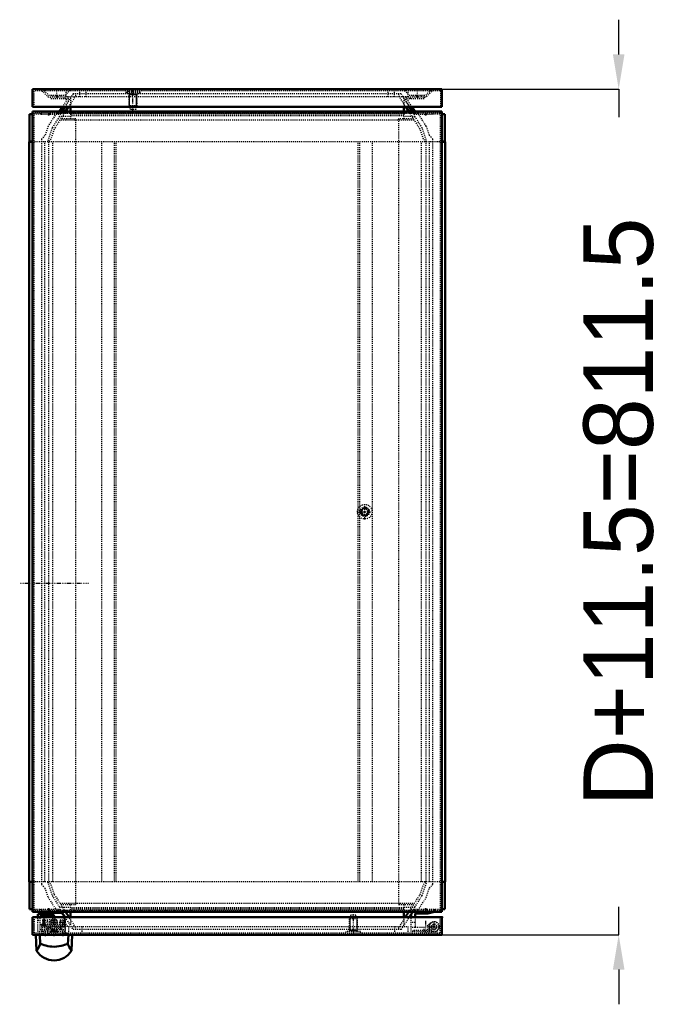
# Model space of a CAD drawing. Header units: millimetres. Extents: x -4 to 3283, y -42 to 4073.
# Tile 1 of 10: x 926 to 1543, y -42 to 903. Entities that reach past the tile are written whole.
import ezdxf

# ---------------------------------------------------------------- set-up
doc = ezdxf.new("R2010")
doc.units = ezdxf.units.MM
doc.linetypes.add('Center', pattern=[1.5, 0.45, -0.5, 0.05, -0.5])
doc.linetypes.add('Dashed', pattern=[2, 1, -1])
for name, color, linetype, lineweight in [('2d ConnectionPoints', 7, 'Continuous', 50), ('AM_0', 7, 'Continuous', 50), ('AM_5', 3, 'Continuous', 25), ('AM_7', 7, 'Center', 25), ('AM_9', 6, 'Dashed', 25)]:
    doc.layers.add(name, color=color, linetype=linetype, lineweight=lineweight)
doc.dimstyles.new('ISO-25', dxfattribs={"dimtxt": 2.5, "dimasz": 2.5, "dimexe": 1.25, "dimexo": 0.625, "dimtad": 1, "dimtxsty": 'Standard', "dimcen": 2.5, "dimadec": 0, "dimazin": 0, "dimtfac": 1, "dimtmove": 0, "dimatfit": 3, "dimfxl": 1, "dimarcsym": 0})

# ---------------------------------------------------------------- blocks, each defined once
blk = doc.blocks.new('1_CCR048R5_0__Roof_plate_0_in_MCS20048R5_0__1300')
at = {"layer": 'AM_0'}
for p, q in [((937.87, 46.6), (937.87, 814.6)), ((1330.87, 814.6), (937.87, 814.6)), ((1330.87, 46.6), (1330.87, 814.6)), ((1330.87, 46.6), (937.87, 46.6))]:
    blk.add_line(p, q, dxfattribs=at)
at = {"layer": 'AM_5'}
blk.add_arc((1256.87, 430.6), 3.23, 75, 15, dxfattribs=at)
at = {"layer": 'AM_7'}
for p, q in [((1256.87, 423.25), (1256.87, 437.95)), ((1249.52, 430.6), (1264.22, 430.6))]:
    blk.add_line(p, q, dxfattribs=at)
at = {"layer": 'AM_9'}
for p, q in [((939.37, 48.1), (939.37, 813.1)), ((1329.37, 813.1), (939.37, 813.1)), ((960.76, 812.85), (952.91, 800.62)), ((1307.98, 812.85), (960.76, 812.85)), ((1315.82, 800.62), (1307.98, 812.85)), ((1329.37, 48.1), (1329.37, 813.1)), ((964.31, 806.35), (958.81, 797.78)), ((1304.42, 806.35), (964.31, 806.35)), ((1309.92, 797.78), (1304.42, 806.35)), ((952.91, 800.62), (949.9, 791.67)), ((958.81, 797.78), (955.61, 788.25)), ((1313.13, 788.25), (1309.92, 797.78)), ((1318.84, 791.67), (1315.82, 800.62)), ((949.9, 791.67), (946.62, 788.18)), ((946.62, 788.18), (946.62, 73.02)), ((955.61, 788.25), (953.12, 785.61)), ((953.12, 785.61), (953.12, 75.59)), ((1315.62, 785.61), (1313.13, 788.25)), ((1315.62, 75.59), (1315.62, 785.61)), ((1322.12, 788.18), (1318.84, 791.67)), ((1322.12, 73.02), (1322.12, 788.18)), ((953.12, 75.59), (955.61, 72.95)), ((1313.13, 72.95), (1315.62, 75.59)), ((946.62, 73.02), (949.9, 69.53)), ((949.9, 69.53), (952.91, 60.58)), ((955.61, 72.95), (958.81, 63.42)), ((1309.92, 63.42), (1313.13, 72.95)), ((1315.82, 60.58), (1318.84, 69.53)), ((1318.84, 69.53), (1322.12, 73.02)), ((952.91, 60.58), (960.76, 48.35)), ((958.81, 63.42), (964.31, 54.85)), ((1304.42, 54.85), (1309.92, 63.42)), ((1307.98, 48.35), (1315.82, 60.58)), ((1329.37, 48.1), (939.37, 48.1)), ((960.76, 48.35), (1307.98, 48.35)), ((964.31, 54.85), (1304.42, 54.85))]:
    blk.add_line(p, q, dxfattribs=at)
for radius in [7, 4.5, 4, 3.5, 2.75]:
    blk.add_circle((1256.87, 430.6), radius, dxfattribs=at)
blk = doc.blocks.new('2_LSSD2000_0__Espagnolette_Top_0_in_MCS20048R5_0__1300')
at = {"layer": 'AM_0'}
for p, q in [((943.12, 41.4), (943.12, 44.5)), ((956.12, 44.5), (943.12, 44.5)), ((945.12, 41.4), (945.12, 42.62)), ((945.12, 42.62), (956.12, 42.62)), ((956.12, 41.4), (956.12, 44.5))]:
    blk.add_line(p, q, dxfattribs=at)
at = {"layer": 'AM_9'}
for p, q in [((956.12, 42.91), (943.12, 42.91)), ((943.12, 27.65), (943.12, 41.4)), ((943.12, 38.65), (945.12, 38.65)), ((956.12, 42.51), (945.12, 42.51)), ((945.12, 29.65), (945.12, 41.4)), ((956.12, 40.85), (945.12, 40.85)), ((956.12, 40.85), (956.12, 41.4)), ((945.12, 29.65), (969.12, 29.65)), ((945.62, 34.7), (945.62, 32.7)), ((945.62, 34.7), (971.62, 34.7)), ((971.62, 32.7), (945.62, 32.7)), ((946.62, 34.7), (946.62, 27.65)), ((950.12, 32.7), (950.12, 34.7)), ((951.71, 30.65), (950.71, 29.65)), ((951.12, 32.7), (951.12, 34.7)), ((965.54, 30.65), (951.71, 30.65)), ((954.12, 32.7), (954.12, 34.7)), ((963.12, 32.7), (963.12, 34.7)), ((965.54, 30.65), (966.54, 29.65)), ((966.12, 32.7), (966.12, 34.7)), ((967.12, 32.7), (967.12, 34.7)), ((969.12, 27.65), (969.12, 34.7)), ((971.62, 32.7), (971.62, 34.7)), ((969.12, 27.65), (943.12, 27.65))]:
    blk.add_line(p, q, dxfattribs=at)
blk = doc.blocks.new('3_LSSDXXXX_0__Lock_0_in_MCS20048R5_0__1300')
at = {"layer": 'AM_0'}
for p, q in [((941.12, 24.6), (941.92, 9.36)), ((945.39, 15.64), (944.92, 24.6)), ((971.86, 15.64), (972.32, 24.6)), ((975.33, 9.36), (976.12, 24.6))]:
    blk.add_line(p, q, dxfattribs=at)
for points in [[(945.39, 15.64), (944.02, 12.82), (942.98, 10.94), (942.37, 9.97), (942.02, 9.47), (941.92, 9.34)], [(971.86, 15.64), (971.43, 15.7), (970.74, 15.55), (968.65, 14.88), (967.11, 14.41), (965.36, 13.97), (963.29, 13.58), (960.99, 13.32), (958.82, 13.23), (956.58, 13.29), (954.57, 13.49), (952.61, 13.82), (950.8, 14.23), (949.14, 14.71), (947.67, 15.18), (946.47, 15.56), (945.82, 15.69), (945.39, 15.64)], [(975.32, 9.34), (975.32, 9.34), (975.15, 9.58), (974.71, 10.22), (974.01, 11.38), (973.06, 13.15), (971.86, 15.64)]]:
    blk.add_lwpolyline(points, dxfattribs=at)
blk.add_arc((958.62, 19.6), 19.6, 211.5322, 328.46778, dxfattribs=at)
at = {"layer": 'AM_7'}
for p, q in [((991.62, 361.63), (925.62, 361.63)), ((950.12, 23.77), (950.12, 42.03)), ((967.12, 23.77), (967.12, 42.03))]:
    blk.add_line(p, q, dxfattribs=at)
at = {"layer": 'AM_9'}
for p, q in [((948.12, 41.2), (947.62, 38.36)), ((947.62, 38.36), (952.62, 38.36)), ((947.62, 38.36), (947.62, 24.6)), ((948.12, 41.2), (952.12, 41.2)), ((952.62, 38.36), (952.12, 41.2)), ((952.62, 24.6), (952.62, 38.36)), ((965.12, 41.2), (964.62, 38.36)), ((964.62, 38.36), (964.62, 24.6)), ((964.62, 38.36), (969.62, 38.36)), ((965.12, 41.2), (969.12, 41.2)), ((969.62, 38.36), (969.12, 41.2)), ((969.62, 24.6), (969.62, 38.36))]:
    blk.add_line(p, q, dxfattribs=at)
blk = doc.blocks.new('4_DN2004R5_0__Plain_door_0_in_MCS20048R5_0__1300')
at = {"layer": 'AM_0'}
for p, q in [((1330.82, 41.4), (937.82, 41.4)), ((937.82, 41.4), (937.82, 24.6)), ((1330.82, 24.6), (1330.82, 41.4)), ((937.82, 24.6), (1330.82, 24.6))]:
    blk.add_line(p, q, dxfattribs=at)
at = {"layer": 'AM_5'}
for p, q in [((1242.59, 40.8), (1242.59, 29.6)), ((1249.06, 40.8), (1249.06, 29.6)), ((956.24, 30.65), (956.24, 28.1)), ((961.01, 30.65), (961.01, 28.1)), ((1241.82, 29.1), (1242.59, 29.1)), ((1241.82, 29.1), (1249.82, 29.1)), ((1242.59, 29.6), (1242.59, 29.1)), ((1249.06, 29.6), (1249.06, 29.1)), ((1249.82, 29.1), (1249.06, 29.1)), ((961.62, 28.1), (955.62, 28.1))]:
    blk.add_line(p, q, dxfattribs=at)
at = {"layer": 'AM_7'}
for p, q in [((958.62, 24.5), (958.62, 39.73)), ((1245.82, 44.5), (1245.82, 24.81))]:
    blk.add_line(p, q, dxfattribs=at)
at = {"layer": 'AM_9'}
for p, q in [((939.82, 26.6), (939.82, 41.4)), ((956.24, 39.1), (955.62, 38.49)), ((955.62, 38.49), (955.62, 27.3)), ((961.62, 38.49), (955.62, 38.49)), ((959.2, 39.1), (956.24, 39.1)), ((961.01, 39.1), (959.28, 39.1)), ((961.62, 38.49), (961.01, 39.1)), ((961.62, 27.3), (961.62, 38.49)), ((1242.77, 40.98), (1241.82, 40.03)), ((1249.82, 40.03), (1241.82, 40.03)), ((1241.82, 40.03), (1241.82, 27.8)), ((1243.47, 43.6), (1242.77, 40.98)), ((1248.88, 40.98), (1242.77, 40.98)), ((1248.17, 43.6), (1243.47, 43.6)), ((1248.88, 40.98), (1248.17, 43.6)), ((1249.82, 40.03), (1248.88, 40.98)), ((1249.82, 27.8), (1249.82, 40.03)), ((1328.82, 41.4), (1328.82, 26.6)), ((972.32, 32.6), (972.32, 26.6)), ((972.32, 32.6), (1298.32, 32.6)), ((985.32, 32.6), (985.32, 26.6)), ((1285.32, 32.6), (1285.32, 26.6)), ((1298.32, 32.6), (1298.32, 26.6)), ((1318.87, 28.6), (1302.92, 28.6)), ((1302.92, 28.6), (1302.92, 26.6)), ((1318.87, 32.4), (1318.87, 28.6)), ((1320.87, 26.6), (1320.87, 32.4)), ((1322, 30.28), (1320.89, 28.62)), ((939.82, 26.6), (1328.82, 26.6)), ((945.87, 26.6), (945.87, 24.6)), ((947.87, 26.6), (947.87, 24.6)), ((953.12, 26.6), (953.12, 24.6)), ((962.12, 27.3), (955.12, 27.3)), ((955.12, 27.3), (955.12, 26.6)), ((956.02, 26.6), (956.02, 24.6)), ((961.22, 24.6), (961.22, 26.6)), ((962.12, 26.6), (962.12, 27.3)), ((964.12, 26.6), (964.12, 24.6)), ((969.37, 26.6), (969.37, 24.6)), ((971.37, 26.6), (971.37, 24.6)), ((1252.82, 27.8), (1238.82, 27.8)), ((1238.82, 27.8), (1238.82, 26.6)), ((1252.82, 26.6), (1252.82, 27.8))]:
    blk.add_line(p, q, dxfattribs=at)
for radius in [4.55, 2.55]:
    blk.add_arc((1323.42, 32.4), radius, 236.14, 180, dxfattribs=at)
blk = doc.blocks.new('5_DNMK01_0__Hinge_1_0_in_MCS20048R5_0__1300')
at = {"layer": 'AM_7'}
blk.add_line((1315.34, 26.9), (1315.34, 37.9), dxfattribs=at)
blk = doc.blocks.new('6_DNMK01_0__Hinge_2_0_in_MCS20048R5_0__1300')
at = {"layer": 'AM_0'}
for p, q in [((1301.24, 41.4), (1301.24, 44.08)), ((1305.24, 45.1), (1305.24, 41.4)), ((1317.44, 45.1), (1305.24, 45.1)), ((1323.84, 46.6), (1317.44, 45.1))]:
    blk.add_line(p, q, dxfattribs=at)
at = {"layer": 'AM_7'}
for p, q in [((1318.17, 32.4), (1328.67, 32.4)), ((1323.42, 27.15), (1323.42, 37.65))]:
    blk.add_line(p, q, dxfattribs=at)
at = {"layer": 'AM_9'}
for p, q in [((1301.24, 49.1), (1304.49, 49.1)), ((1301.24, 44.08), (1301.24, 49.1)), ((1323.84, 49.1), (1323.84, 46.6)), ((1301.24, 27.79), (1301.24, 41.4)), ((1305.24, 41.4), (1305.24, 31.76)), ((1305.24, 36.4), (1301.24, 36.4)), ((1305.24, 31.76), (1301.24, 31.76)), ((1305.24, 31.9), (1315.05, 31.9)), ((1313.42, 31.9), (1313.42, 27.57)), ((1315.05, 31.9), (1320.21, 36.23)), ((1317.26, 27.51), (1317.26, 33.75)), ((1318.67, 34.93), (1318.67, 27.48)), ((1323.34, 27.4), (1301.24, 27.79))]:
    blk.add_line(p, q, dxfattribs=at)
for radius in [5, 2.5]:
    blk.add_circle((1323.42, 32.4), radius, dxfattribs=at)
blk = doc.blocks.new('7_DNMK01_0__Rod_catches_1_0_in_MCS20048R5_0__1300')
at = {"layer": 'AM_7'}
blk.add_line((947.9, 36.6), (969.9, 36.6), dxfattribs=at)
blk = doc.blocks.new('8_DNMK01_0__Rod_catches_2_0_in_MCS20048R5_0__1300')
at = {"layer": 'AM_0'}
for p, q in [((945.9, 45.6), (945.9, 46.6)), ((966.17, 45.6), (945.9, 45.6)), ((956.4, 45.6), (958.92, 41.4)), ((968.9, 41.4), (965.52, 46.6))]:
    blk.add_line(p, q, dxfattribs=at)
at = {"layer": 'AM_9'}
for p, q in [((945.9, 46.6), (945.9, 49.1)), ((965.52, 46.6), (963.9, 49.1)), ((948.9, 40.3), (948.9, 32.9)), ((949.2, 40.3), (948.9, 40.3)), ((954.2, 41.6), (949.2, 41.6)), ((949.2, 41.6), (949.2, 31.6)), ((957.2, 40.6), (954.2, 41.6)), ((954.2, 41.6), (954.2, 31.6)), ((959.2, 40.6), (957.2, 40.6)), ((957.2, 40.6), (957.2, 32.6)), ((958.92, 41.4), (959.24, 40.85)), ((959.2, 40.6), (959.2, 32.6)), ((959.28, 39.1), (959.2, 39.1)), ((959.24, 40.85), (959.4, 32.1)), ((968.3, 32.1), (968.44, 40.35)), ((968.4, 37.83), (968.4, 34.1)), ((968.9, 39.1), (968.42, 39.1)), ((968.44, 40.35), (969.58, 40.35)), ((969.58, 40.35), (968.9, 41.4)), ((968.9, 39.1), (968.9, 34.1)), ((948.9, 32.9), (949.2, 32.9)), ((949.2, 31.6), (954.2, 31.6)), ((954.2, 31.6), (957.2, 32.6)), ((957.2, 32.6), (959.2, 32.6)), ((959.2, 34.1), (959.36, 34.1)), ((968.37, 36.29), (959.32, 36.29)), ((968.3, 32.1), (959.4, 32.1)), ((968.34, 34.6), (968.4, 34.6)), ((968.4, 34.1), (968.9, 34.1))]:
    blk.add_line(p, q, dxfattribs=at)
blk = doc.blocks.new('9_CRP2004R5_0__Rear_Panel_0_in_MCS20048R5_0__1300')
at = {"layer": 'AM_0'}
for p, q in [((937.87, 836.1), (937.87, 819.1)), ((1330.87, 836.1), (937.87, 836.1)), ((1330.87, 819.1), (1330.87, 836.1)), ((937.87, 819.1), (1330.87, 819.1))]:
    blk.add_line(p, q, dxfattribs=at)
at = {"layer": 'AM_5'}
for p, q in [((1030.37, 831.1), (1038.37, 831.1)), ((1031.13, 819.4), (1031.13, 831.1)), ((1037.6, 819.4), (1037.6, 831.1))]:
    blk.add_line(p, q, dxfattribs=at)
at = {"layer": 'AM_7'}
for p, q in [((961.37, 828.54), (961.37, 836.46)), ((1034.37, 815.7), (1034.37, 835.5)), ((1307.37, 828.54), (1307.37, 836.46))]:
    blk.add_line(p, q, dxfattribs=at)
at = {"layer": 'AM_9'}
for p, q in [((1329.37, 834.6), (939.37, 834.6)), ((939.37, 819.1), (939.37, 834.6)), ((947.02, 834.6), (952.72, 828.9)), ((947.64, 836.1), (953.34, 830.4)), ((969.4, 830.4), (975.1, 836.1)), ((970.37, 828.6), (970.37, 834.6)), ((983.37, 828.6), (983.37, 834.6)), ((989.37, 828.6), (989.37, 834.6)), ((1041.37, 833.6), (1027.37, 833.6)), ((1027.37, 833.6), (1027.37, 832.4)), ((1041.37, 832.4), (1027.37, 832.4)), ((1029.87, 834.6), (1029.87, 833.6)), ((1030.37, 832.4), (1030.37, 820.17)), ((1038.37, 820.17), (1038.37, 832.4)), ((1038.87, 833.6), (1038.87, 834.6)), ((1041.37, 832.4), (1041.37, 833.6)), ((1279.37, 828.6), (1279.37, 834.6)), ((1285.37, 828.6), (1285.37, 834.6)), ((1293.64, 836.1), (1299.34, 830.4)), ((1298.37, 828.6), (1298.37, 834.6)), ((1315.4, 830.4), (1321.1, 836.1)), ((1316.02, 828.9), (1321.72, 834.6)), ((1329.37, 834.6), (1329.37, 819.1)), ((952.72, 828.9), (954.77, 828.9)), ((953.34, 830.4), (969.4, 830.4)), ((957.37, 830.4), (957.37, 828.9)), ((965.37, 828.9), (965.37, 830.4)), ((970.02, 828.9), (970.37, 829.25)), ((1298.37, 828.6), (970.37, 828.6)), ((1298.37, 829.25), (1298.72, 828.9)), ((1299.34, 830.4), (1315.4, 830.4)), ((1303.37, 830.4), (1303.37, 828.9)), ((1311.37, 828.9), (1311.37, 830.4)), ((1313.97, 828.9), (1316.02, 828.9)), ((1038.37, 820.17), (1030.37, 820.17)), ((1030.37, 820.17), (1030.87, 819.67)), ((1030.87, 819.67), (1031.62, 816.6)), ((1037.87, 819.67), (1030.87, 819.67)), ((1037.12, 816.6), (1031.62, 816.6)), ((1037.12, 816.6), (1037.87, 819.67)), ((1037.87, 819.67), (1038.37, 820.17))]:
    blk.add_line(p, q, dxfattribs=at)
blk = doc.blocks.new('10_CRPK040RPMK1T_0_in_MCS20048R5_0__1300')
at = {"layer": 'AM_0'}
for p, q in [((1299.59, 819.1), (1302.41, 814.6)), ((1304.76, 814.6), (1301.95, 819.1))]:
    blk.add_line(p, q, dxfattribs=at)
at = {"layer": 'AM_9'}
for p, q in [((1296.37, 828.9), (1296.37, 824.26)), ((1296.37, 828.9), (1313.97, 828.9)), ((1313.97, 826.9), (1296.37, 826.9)), ((1296.37, 824.26), (1299.59, 819.1)), ((1298.37, 824.84), (1298.37, 826.9)), ((1301.95, 819.1), (1298.37, 824.84)), ((1300.37, 826.9), (1300.37, 828.9)), ((1313.97, 828.9), (1313.97, 826.9)), ((1302.41, 814.6), (1303.97, 812.1)), ((1322.37, 814.1), (1302.72, 814.1)), ((1305.08, 814.1), (1304.76, 814.6)), ((1322.37, 812.1), (1322.37, 814.1)), ((1303.97, 812.1), (1322.37, 812.1))]:
    blk.add_line(p, q, dxfattribs=at)
blk = doc.blocks.new('11_CRPK040RPMK2T_0_in_MCS20048R5_0__1300')
at = {"layer": 'AM_0'}
for p, q in [((966.78, 819.1), (963.97, 814.6)), ((966.33, 814.6), (969.14, 819.1))]:
    blk.add_line(p, q, dxfattribs=at)
at = {"layer": 'AM_9'}
for p, q in [((954.77, 828.9), (972.37, 828.9)), ((954.77, 828.9), (954.77, 826.9)), ((972.37, 826.9), (954.77, 826.9)), ((970.37, 824.84), (966.78, 819.1)), ((968.37, 826.9), (968.37, 828.9)), ((969.14, 819.1), (972.37, 824.26)), ((970.37, 826.9), (970.37, 824.84)), ((972.37, 824.26), (972.37, 828.9)), ((966.02, 814.1), (946.37, 814.1)), ((946.37, 812.1), (946.37, 814.1)), ((963.97, 814.6), (963.66, 814.1)), ((964.77, 812.1), (966.33, 814.6)), ((946.37, 812.1), (964.77, 812.1))]:
    blk.add_line(p, q, dxfattribs=at)
blk = doc.blocks.new('12_MCS20048R5_Frame_0_in_MCS20048R5_0__1300')
at = {"layer": 'AM_0'}
for p, q in [((969.68, 814.6), (972.59, 819.1)), ((974.37, 819.1), (974.37, 814.6)), ((1294.37, 819.1), (1294.37, 814.6)), ((1296.14, 819.1), (1299.06, 814.6)), ((937.87, 812.1), (935.17, 812.1)), ((935.17, 812.1), (935.17, 785.9)), ((1333.57, 812.1), (1330.87, 812.1)), ((1333.57, 785.9), (1333.57, 812.1)), ((937.87, 785.6), (934.87, 785.6)), ((934.87, 75.6), (934.87, 785.6)), ((935.17, 785.9), (937.87, 785.9)), ((1330.87, 785.9), (1333.57, 785.9)), ((1333.87, 785.6), (1330.87, 785.6)), ((1333.87, 75.6), (1333.87, 785.6)), ((937.87, 75.6), (934.87, 75.6)), ((1333.87, 75.6), (1330.87, 75.6)), ((937.87, 75.3), (935.17, 75.3)), ((935.17, 75.3), (935.17, 49.1)), ((1333.57, 75.3), (1330.87, 75.3)), ((1333.57, 49.1), (1333.57, 75.3)), ((935.17, 49.1), (937.87, 49.1)), ((1330.87, 49.1), (1333.57, 49.1)), ((965.86, 46.6), (969.23, 41.4)), ((973.05, 41.4), (969.68, 46.6)), ((974.37, 46.6), (974.37, 41.4)), ((1294.37, 41.58), (974.37, 41.58)), ((1294.37, 46.6), (1294.37, 41.4)), ((1299.06, 46.6), (1295.69, 41.4)), ((1299.5, 41.4), (1302.87, 46.6))]:
    blk.add_line(p, q, dxfattribs=at)
at = {"layer": 'AM_9'}
for p, q in [((976.89, 831.6), (964.24, 812.1)), ((1291.85, 831.6), (976.89, 831.6)), ((979.37, 829.55), (979.37, 831.6)), ((1289.37, 831.6), (1289.37, 829.55)), ((1304.49, 812.1), (1291.85, 831.6)), ((972.59, 819.1), (979.37, 829.55)), ((974.37, 827.72), (974.37, 819.1)), ((1289.37, 829.55), (1296.14, 819.1)), ((1294.37, 827.72), (1294.37, 819.1)), ((965.14, 807.6), (969.68, 814.6)), ((1294.37, 819.62), (974.37, 819.62)), ((974.37, 814.6), (974.37, 807.6)), ((1294.37, 814.6), (1294.37, 807.6)), ((1299.06, 814.6), (1303.6, 807.6)), ((946.37, 812.1), (937.87, 812.1)), ((963.82, 810), (956.82, 798.87)), ((974.37, 810), (963.82, 810)), ((979.37, 807.6), (965.14, 807.6)), ((1294.37, 812.1), (974.37, 812.1)), ((1294.37, 810.6), (974.37, 810.6)), ((979.37, 53.6), (979.37, 807.6)), ((1303.6, 807.6), (1289.37, 807.6)), ((1289.37, 807.6), (1289.37, 53.6)), ((1304.92, 810), (1294.37, 810)), ((1311.92, 798.87), (1304.92, 810)), ((1330.87, 812.1), (1322.37, 812.1)), ((956.82, 798.87), (952.21, 785.6)), ((1316.53, 785.6), (1311.92, 798.87)), ((937.87, 785.9), (949.11, 785.9)), ((1330.87, 785.6), (937.87, 785.6)), ((949.11, 785.9), (949.11, 785.6)), ((949.87, 75.6), (949.87, 785.6)), ((957.37, 75.6), (957.37, 785.6)), ((1004.37, 75.6), (1004.37, 785.6)), ((1016.62, 75.6), (1016.62, 785.6)), ((1018.37, 75.6), (1018.37, 785.6)), ((1250.37, 75.6), (1250.37, 785.6)), ((1252.12, 75.6), (1252.12, 785.6)), ((1264.37, 75.6), (1264.37, 785.6)), ((1311.37, 75.6), (1311.37, 785.6)), ((1318.87, 75.6), (1318.87, 785.6)), ((1319.63, 785.6), (1319.63, 785.9)), ((1319.63, 785.9), (1330.87, 785.9)), ((1330.87, 75.6), (937.87, 75.6)), ((949.11, 75.6), (949.11, 75.3)), ((952.21, 75.6), (956.82, 62.33)), ((1311.92, 62.33), (1316.53, 75.6)), ((1319.63, 75.3), (1319.63, 75.6)), ((949.11, 75.3), (937.87, 75.3)), ((1330.87, 75.3), (1319.63, 75.3)), ((956.82, 62.33), (963.82, 51.2)), ((1304.92, 51.2), (1311.92, 62.33)), ((937.87, 49.1), (964.24, 49.1)), ((963.82, 51.2), (974.37, 51.2)), ((964.24, 49.1), (965.86, 46.6)), ((965.14, 53.6), (979.37, 53.6)), ((969.68, 46.6), (965.14, 53.6)), ((974.37, 46.6), (974.37, 53.6)), ((1294.37, 50.6), (974.37, 50.6)), ((1294.37, 49.1), (974.37, 49.1)), ((1289.37, 53.6), (1303.6, 53.6)), ((1294.37, 53.6), (1294.37, 46.6)), ((1294.37, 51.2), (1304.92, 51.2)), ((1303.6, 53.6), (1299.06, 46.6)), ((1302.87, 46.6), (1304.49, 49.1)), ((1304.49, 49.1), (1330.87, 49.1)), ((969.23, 41.4), (976.89, 29.6)), ((979.37, 31.65), (973.05, 41.4)), ((974.37, 41.4), (974.37, 33.48)), ((1295.69, 41.4), (1289.37, 31.65)), ((1291.85, 29.6), (1299.5, 41.4)), ((1294.37, 41.4), (1294.37, 33.48)), ((1291.85, 29.6), (976.89, 29.6)), ((979.37, 29.6), (979.37, 31.65)), ((1289.37, 31.65), (1289.37, 29.6))]:
    blk.add_line(p, q, dxfattribs=at)
blk = doc.blocks.new('*D107')
at = {"layer": 'AM_5', "color": 0, "lineweight": -2}
for p, q in [((1500.53, 869.43), (1500.53, 902.77)), ((1328.37, 836.1), (1500.53, 836.1)), ((1500.53, 836.1), (1500.53, 809.08)), ((1500.53, 24.6), (1500.53, 51.62)), ((1327.82, 24.6), (1500.53, 24.6)), ((1500.53, -8.73), (1500.53, -42.07))]:
    blk.add_line(p, q, dxfattribs=at)
at = {"layer": 'AM_5', "color": 0}
for points in [[(1494.98, 869.43), (1506.09, 869.43), (1500.53, 836.1)], [(1506.09, -8.73), (1494.98, -8.73), (1500.53, 24.6)]]:
    blk.add_solid(points, dxfattribs=at)
at = {"layer": 'Defpoints', "color": 0}
for p in [(1328.37, 836.1), (1327.82, 24.6), (1467.2, 24.6)]:
    blk.add_point(p, dxfattribs=at)
at = {"layer": 'AM_5', "color": 0, "insert": (1500.53, 430.35), "char_height": 66.6667, "attachment_point": 5, "rotation": 90}
blk.add_mtext('D+11.5=811.5', dxfattribs=at)

msp = doc.modelspace()

# ---------------------------------------------------------------- linework, layer by layer
at = {"layer": '2d ConnectionPoints'}
for p in [(961.367, 828.9), (961.367, 828.9), (1307.367, 828.9), (1307.367, 828.9), (1307.367, 828.9), (1307.367, 828.9), (1307.367, 828.9), (953.567, 812.1), (953.567, 812.1), (953.567, 812.1), (1315.167, 812.1), (1315.167, 812.1), (1315.167, 812.1), (1315.167, 812.1), (1315.167, 812.1), (1315.167, 812.1), (953.397, 49.1), (953.397, 49.1), (953.397, 49.1), (953.397, 49.1), (953.397, 49.1), (953.397, 49.1), (953.397, 49.1), (953.397, 49.1), (1315.337, 49.1), (1315.337, 49.1), (1315.337, 49.1), (1315.337, 49.1), (1315.337, 49.1), (1315.337, 49.1), (1330.824, 41.4), (950.124, 33.7), (1323.424, 32.4), (1323.424, 32.4), (1323.424, 32.4), (1323.424, 32.4), (950.124, 24.6), (950.124, 24.6), (958.624, 24.6), (958.624, 24.6), (967.124, 24.6), (967.124, 24.6)]:
    msp.add_point(p, dxfattribs=at)

# ---------------------------------------------------------------- block references
for name in ['12_MCS20048R5_Frame_0_in_MCS20048R5_0__1300', '9_CRP2004R5_0__Rear_Panel_0_in_MCS20048R5_0__1300', '11_CRPK040RPMK2T_0_in_MCS20048R5_0__1300', '10_CRPK040RPMK1T_0_in_MCS20048R5_0__1300', '1_CCR048R5_0__Roof_plate_0_in_MCS20048R5_0__1300', '3_LSSDXXXX_0__Lock_0_in_MCS20048R5_0__1300', '8_DNMK01_0__Rod_catches_2_0_in_MCS20048R5_0__1300', '6_DNMK01_0__Hinge_2_0_in_MCS20048R5_0__1300', '4_DN2004R5_0__Plain_door_0_in_MCS20048R5_0__1300', '2_LSSD2000_0__Espagnolette_Top_0_in_MCS20048R5_0__1300', '5_DNMK01_0__Hinge_1_0_in_MCS20048R5_0__1300', '7_DNMK01_0__Rod_catches_1_0_in_MCS20048R5_0__1300']:
    msp.add_blockref(name, (0, 0))

# ---------------------------------------------------------------- dimensions: what is measured, and where the dimension line sits
at = {"layer": 'AM_5'}
dim = msp.add_linear_dim(base=(1500.534, 24.6), p1=(1328.367, 836.1), p2=(1327.824, 24.6), angle=90, text='D+11.5=811.5', dimstyle='ISO-25', override={"dimtxt": 66.666667, "dimasz": 33.333333, "dimexe": 0, "dimexo": 0, "dimgap": 20}, dxfattribs=at)
dim.commit()
dim.dimension.update_dxf_attribs({"geometry": '*D107', "text_midpoint": (1500.534, 430.35), "dimtype": 160, "text_rotation": 90})

doc.saveas('drawing.dxf')
